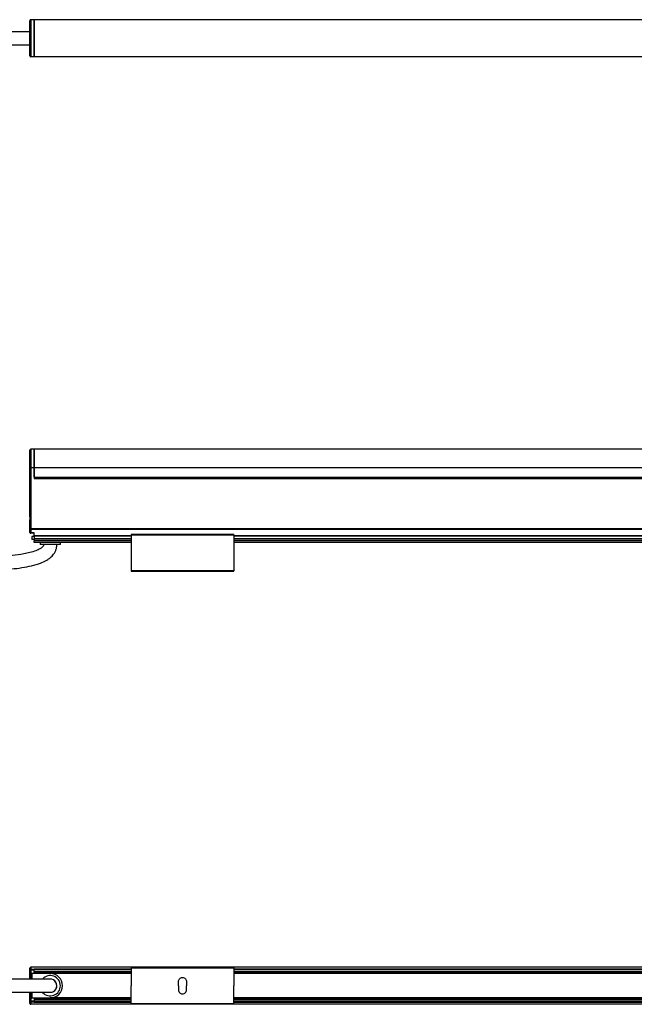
# Model space of a CAD drawing. Header units: millimetres. Extents: x -1015 to 3075, y 357 to 841.
# Tile 5 of 14: x -139 to 163, y 357 to 841. Entities that reach past the tile are written whole.
import ezdxf

# ---------------------------------------------------------------- set-up
doc = ezdxf.new("R2010")
doc.units = ezdxf.units.MM

# ---------------------------------------------------------------- blocks, each defined once
blk = doc.blocks.new('Drawing View1')
at = {"color": 7, "linetype": 'Continuous', "lineweight": 25}
for p, q in [((155.2, -5.4), (155.2, 11.9)), ((155.7, 12.4), (155.7, -5.9)), ((157.2, 12.4), (155.7, 12.4)), ((157.2, -5.9), (157.2, 12.4)), ((157.2, 12.4), (157.21, 12.4)), ((157.2, 11.9), (157.21, 11.9)), ((753.19, 12.4), (157.21, 12.4)), ((157.21, 12.4), (157.21, -5.9)), ((157.2, -5.9), (155.7, -5.9)), ((157.2, -5.4), (157.21, -5.4)), ((157.2, -5.9), (157.21, -5.9)), ((753.19, -5.9), (157.21, -5.9))]:
    blk.add_line(p, q, dxfattribs=at)
for centre, start, end in [((155.7, 11.9), 90, 180), ((155.7, -5.4), 180, 270)]:
    blk.add_arc(centre, 0.5, start, end, dxfattribs=at)
for points, knots in [([(155.2, 6.5), (153.54, 6.5), (150.1, 6.5), (144.72, 6.5), (139.11, 6.5), (133.39, 6.5), (127.58, 6.5), (121.67, 6.5), (114.92, 6.5), (107.58, 6.5), (99.97, 6.5), (92.91, 6.5), (84.91, 6.5), (75.6, 6.5), (64.91, 6.5), (54.14, 6.5), (45.39, 6.5), (38.68, 6.5), (34.11, 6.5), (29.7, 6.5), (25.66, 6.5), (21.6, 6.5), (17.23, 6.5), (12.07, 6.5), (6.23, 6.5), (2.14, 6.5), (0, 6.5)], [0, 0, 0, 0, 0.032613, 0.067841, 0.104341, 0.141053, 0.178269, 0.216419, 0.255129, 0.308428, 0.358055, 0.402177, 0.444756, 0.51266, 0.582033, 0.651426, 0.720806, 0.751317, 0.780971, 0.809117, 0.836545, 0.859112, 0.887426, 0.920923, 0.95881, 1, 1, 1, 1]), ([(0, 0), (2.83, 0), (8.41, 0), (16.53, 0), (24.12, 0), (30.98, 0), (36.94, 0), (42.09, 0), (46.75, 0), (51.28, 0), (59.95, 0), (72.9, 0), (86.94, 0), (97.84, 0), (105.19, 0), (112.03, 0), (118.76, 0), (126.37, 0), (134.95, 0), (142.65, 0), (148.58, 0), (151.99, 0), (154.15, 0), (154.95, 0), (155.2, 0)], [0, 0, 0, 0, 0.054689, 0.1075, 0.156755, 0.201221, 0.240028, 0.272056, 0.300775, 0.329988, 0.359655, 0.468452, 0.580195, 0.631141, 0.679046, 0.722128, 0.763118, 0.808952, 0.868815, 0.928671, 0.957611, 0.98395, 0.99509, 1, 1, 1, 1])]:
    blk.add_open_spline(points, degree=3, knots=knots, dxfattribs=at)
blk = doc.blocks.new('Drawing View2')
at = {"color": 7, "linetype": 'Continuous', "lineweight": 25}
for p, q in [((-6.75, 37.74), (-6.75, 46.39)), ((-4.75, 46.89), (-6.25, 46.89)), ((-6.25, 46.89), (-6.25, 37.74)), ((-4.75, 37.74), (-4.75, 46.89)), ((591.24, 46.89), (-4.74, 46.89)), ((-4.74, 46.89), (-4.74, 37.74)), ((-6.75, 37.74), (-6.25, 37.74)), ((-6.75, 14.01), (-6.75, 37.74)), ((-6.25, 37.74), (-6.25, 7.69)), ((-4.75, 37.74), (-6.25, 37.74)), ((-4.75, 37.74), (-4.75, 32.4)), ((591.24, 37.74), (-4.74, 37.74)), ((-4.74, 33.15), (-4.74, 37.74)), ((-4.75, 32.9), (-4.74, 32.9)), ((-4.75, 32.4), (591.25, 32.4)), ((-4.74, 33.15), (591.24, 33.15)), ((-4.74, 33.15), (-4.74, 32.9)), ((-4.74, 32.9), (591.24, 32.9)), ((-6.75, 7.69), (-6.75, 11.79)), ((-6.75, 7.69), (-6.25, 7.69)), ((-6.75, 6), (-6.75, 7.69)), ((592.75, 7.69), (-6.25, 7.69)), ((-6.25, 7.69), (-6.25, 7.42)), ((592.75, 7.42), (-6.25, 7.42)), ((-6.25, 7.42), (-6.25, 5.74)), ((-4.75, 5.74), (-6.25, 5.74)), ((-6.25, 5.74), (-6.25, 5.5)), ((-4.75, 5.5), (-6.25, 5.5)), ((-4.75, 4.32), (-4.75, 5.74)), ((93.5, 4.9), (43, 4.9)), ((-5.75, 4), (-5.75, 2.5)), ((-4.75, 4), (-5.75, 4)), ((-4.75, 2.5), (-5.75, 2.5)), ((-4.75, 4.06), (-4.75, 4.32)), ((43, 4.32), (-4.75, 4.32)), ((-4.75, 4.06), (-4.75, 2.8)), ((43, 4.06), (-4.75, 4.06)), ((-4.75, 2.7), (-4.75, 2.8)), ((43, 2.8), (-4.75, 2.8)), ((43, 2.7), (-4.75, 2.7)), ((-4.75, 2.7), (-4.75, 1.82)), ((43, 1.82), (-4.75, 1.82)), ((-4.75, 1.03), (-4.75, 1.82)), ((-4.75, 1.03), (-4.75, 0.9)), ((43, 1.03), (-4.75, 1.03)), ((43, 0.9), (-4.75, 0.9)), ((-1.75, 0.9), (-1.75, 0)), ((8.25, 0), (-1.75, 0)), ((8.25, 0), (8.25, 0.9)), ((43, 4.7), (93.5, 4.7)), ((43, 4.7), (43, -12.9)), ((93.5, 4.7), (93.5, -12.9)), ((493, 4.32), (93.5, 4.32)), ((493, 4.06), (93.5, 4.06)), ((493, 2.8), (93.5, 2.8)), ((493, 2.7), (93.5, 2.7)), ((493, 1.82), (93.5, 1.82)), ((493, 1.03), (93.5, 1.03)), ((493, 0.9), (93.5, 0.9)), ((93.5, -12.9), (43, -12.9)), ((43, -13.1), (93.5, -13.1))]:
    blk.add_line(p, q, dxfattribs=at)
at = {"color": 7, "linetype": 'Continuous', "lineweight": 25, "flags": 128}
for points in [[(-6.75, 7.69), (-6.74, 7.63), (-6.71, 7.59), (-6.67, 7.54), (-6.6, 7.5), (-6.53, 7.47), (-6.44, 7.44), (-6.35, 7.43), (-6.25, 7.42)], [(-6.25, 5.74), (-6.35, 5.74), (-6.44, 5.76), (-6.53, 5.78), (-6.6, 5.82), (-6.67, 5.85), (-6.71, 5.9), (-6.74, 5.95), (-6.75, 6)]]:
    blk.add_lwpolyline(points, dxfattribs=at)
at = {"color": 7, "linetype": 'Continuous', "lineweight": 25}
for centre, start, end in [((-6.25, 46.39), 90, 180), ((-6.25, 6), 180, 270)]:
    blk.add_arc(centre, 0.5, start, end, dxfattribs=at)
for points, knots in [([(-6.75, 11.79), (-6.75, 11.87), (-6.74, 11.96), (-6.73, 12.14), (-6.72, 12.24), (-6.7, 12.52), (-6.69, 12.71), (-6.69, 13.09), (-6.7, 13.28), (-6.72, 13.56), (-6.73, 13.66), (-6.74, 13.84), (-6.75, 13.93), (-6.75, 14.01)], [0, 0, 0, 0, 0.125, 0.125, 0.25, 0.25, 0.5, 0.5, 0.75, 0.75, 0.875, 0.875, 1, 1, 1, 1]), ([(43, 4.9), (43, 4.9), (43, 4.9), (43, 4.87), (43, 4.83), (43, 4.77), (43, 4.72), (43, 4.7)], [0, 0, 0, 0, 0.145533, 0.35915, 0.572766, 0.786383, 1, 1, 1, 1]), ([(93.5, 4.7), (93.5, 4.72), (93.5, 4.77), (93.5, 4.83), (93.5, 4.87), (93.5, 4.9), (93.5, 4.9), (93.5, 4.9)], [0, 0, 0, 0, 0.213617, 0.427234, 0.64085, 0.854467, 1, 1, 1, 1]), ([(0, 0), (-0.01, -0.15), (-0.04, -0.45), (-0.43, -1.12), (-1.32, -1.84), (-2.55, -2.54), (-5.31, -3.69), (-9.6, -4.7), (-15.39, -5.5), (-21.08, -5.96), (-26.8, -6.23), (-32.52, -6.35), (-42.85, -6.37), (-57.79, -5.92), (-85.39, -4.48), (-109.66, -2.78), (-130.56, -1.58), (-137.88, -1.21), (-143.2, -0.98), (-146.87, -0.84), (-151.28, -0.7), (-156.4, -0.58), (-160.03, -0.56), (-161.95, -0.55)], [0, 0, 0, 0, 0.002741, 0.005502, 0.013907, 0.023316, 0.031352, 0.068697, 0.103541, 0.138447, 0.173425, 0.208369, 0.243245, 0.36282, 0.482252, 0.749773, 0.808606, 0.866047, 0.883991, 0.906173, 0.933346, 0.964901, 1, 1, 1, 1]), ([(-161.95, -7.05), (-159.33, -7.07), (-154.5, -7.11), (-147.99, -7.3), (-142.75, -7.51), (-138.34, -7.7), (-134.2, -7.91), (-124.73, -8.41), (-104.73, -9.65), (-79.37, -11.34), (-53.89, -12.59), (-36.92, -12.97), (-23.37, -12.66), (-14.92, -12.03), (-8.34, -11.05), (-4.43, -10.15), (-1.28, -9.09), (0.91, -8.11), (2.96, -6.81), (4.66, -5.25), (5.83, -3.41), (6.41, -1.56), (6.47, -0.53), (6.5, 0)], [0, 0, 0, 0, 0.045228, 0.08332, 0.112265, 0.135706, 0.159565, 0.183811, 0.299216, 0.505221, 0.622307, 0.739359, 0.797866, 0.856266, 0.885308, 0.912613, 0.925295, 0.942628, 0.953894, 0.966943, 0.982236, 0.990834, 1, 1, 1, 1])]:
    blk.add_open_spline(points, degree=3, knots=knots, dxfattribs=at)
for points in [[(43, -12.9), (43, -12.93), (43, -12.98), (43, -13.04), (43, -13.09), (43, -13.1), (43, -13.1)], [(93.5, -13.1), (93.5, -13.1), (93.5, -13.09), (93.5, -13.04), (93.5, -12.98), (93.5, -12.93), (93.5, -12.9)]]:
    blk.add_open_spline(points, degree=3, dxfattribs=at)
blk = doc.blocks.new('Drawing View4')
at = {"color": 7, "linetype": 'Continuous', "lineweight": 25}
for p, q in [((155.2, 10.87), (155.2, 11.9)), ((155.2, 6.5), (155.2, 10.87)), ((155.7, 10.87), (155.2, 10.87)), ((155.7, 12.4), (155.7, 12.33)), ((754.7, 12.4), (155.7, 12.4)), ((155.7, 12.33), (155.7, 11.29)), ((754.7, 12.33), (155.7, 12.33)), ((157.2, 11.29), (155.7, 11.29)), ((155.7, 11.29), (155.7, 10.87)), ((157.2, 10.87), (155.7, 10.87)), ((155.7, 10.87), (155.7, 6.5)), ((204.95, 11.35), (157.2, 11.35)), ((157.2, 11.35), (157.2, 11.17)), ((204.95, 11.17), (157.2, 11.17)), ((157.2, 10.32), (157.2, 11.17)), ((157.2, 10.32), (157.2, 9.98)), ((204.95, 10.32), (157.2, 10.32)), ((157.2, 9.35), (157.2, 9.98)), ((204.95, 9.98), (157.2, 9.98)), ((255.45, 12.25), (204.95, 12.25)), ((204.95, 12.05), (255.45, 12.05)), ((204.95, 12.05), (204.95, 3.25)), ((255.45, 12.05), (255.45, 3.25)), ((654.95, 11.35), (255.45, 11.35)), ((654.95, 11.17), (255.45, 11.17)), ((654.95, 10.32), (255.45, 10.32)), ((654.95, 9.98), (255.45, 9.98)), ((156.2, 9.25), (156.2, 6.5)), ((165.2, 9.25), (156.2, 9.25)), ((204.95, 9.35), (157.2, 9.35)), ((157.2, 9.25), (157.2, 9.35)), ((204.95, 9.25), (165.2, 9.25)), ((228.2, 3.25), (228.2, 5.25)), ((232.2, 5.25), (232.2, 3.25)), ((654.95, 9.35), (255.45, 9.35)), ((654.95, 9.25), (255.45, 9.25)), ((155.2, -4.37), (155.2, 0)), ((155.7, 0), (155.7, -4.37)), ((156.2, 0), (156.2, -2.75)), ((204.95, -5.55), (204.95, 3.25)), ((228.2, 3.25), (228.2, 1.25)), ((232.2, 1.25), (232.2, 3.25)), ((255.45, -5.55), (255.45, 3.25)), ((155.7, -4.37), (155.2, -4.37)), ((155.2, -5.4), (155.2, -4.37)), ((157.2, -4.37), (155.7, -4.37)), ((155.7, -4.37), (155.7, -4.79)), ((155.7, -4.79), (155.7, -5.83)), ((157.2, -4.79), (155.7, -4.79)), ((156.2, -2.75), (165.2, -2.75)), ((157.2, -2.85), (157.2, -2.75)), ((204.95, -2.85), (157.2, -2.85)), ((157.2, -2.85), (157.2, -3.48)), ((157.2, -3.48), (157.2, -3.82)), ((204.95, -3.48), (157.2, -3.48)), ((157.2, -3.82), (157.2, -4.67)), ((204.95, -3.82), (157.2, -3.82)), ((204.95, -4.67), (157.2, -4.67)), ((157.2, -4.67), (157.2, -4.85)), ((204.95, -2.75), (165.2, -2.75)), ((654.95, -2.75), (255.45, -2.75)), ((654.95, -2.85), (255.45, -2.85)), ((654.95, -3.48), (255.45, -3.48)), ((654.95, -3.82), (255.45, -3.82)), ((654.95, -4.67), (255.45, -4.67)), ((754.7, -5.83), (155.7, -5.83)), ((155.7, -5.83), (155.7, -5.9)), ((754.7, -5.9), (155.7, -5.9)), ((157.2, -4.85), (204.95, -4.85)), ((204.95, -5.55), (255.45, -5.55)), ((255.45, -5.75), (204.95, -5.75)), ((255.45, -4.85), (654.95, -4.85))]:
    blk.add_line(p, q, dxfattribs=at)
for centre, radius, start, end in [((155.7, 11.9), 0.5, 90, 180), ((155.67, 11.86), 0.468, 85.8136, 175.0883), ((155.67, 10.83), 0.468, 85.8136, 175.0883), ((165.2, 3.25), 5, 221.1375, 139.0534), ((165.2, 3.25), 3.25, 270, 91.1723), ((165.2, 3.25), 6, 270, 90), ((165.2, 3.25), 3.25, 269.9707, 89.981), ((155.67, -4.33), 0.468, 184.9117, 274.1864), ((155.67, -5.36), 0.468, 184.9117, 274.1864), ((155.7, -5.4), 0.5, 180, 270)]:
    blk.add_arc(centre, radius, start, end, dxfattribs=at)
for points in [[(204.95, 12.25), (204.95, 12.25), (204.95, 12.24), (204.95, 12.19), (204.95, 12.13), (204.95, 12.08), (204.95, 12.05)], [(255.45, 12.05), (255.45, 12.08), (255.45, 12.13), (255.45, 12.19), (255.45, 12.24), (255.45, 12.25), (255.45, 12.25)], [(228.2, 5.25), (228.23, 5.51), (228.29, 6.04), (228.75, 6.7), (229.41, 7.15), (230.2, 7.3), (230.99, 7.15), (231.65, 6.7), (232.11, 6.04), (232.17, 5.51), (232.2, 5.25)], [(228.2, 1.25), (228.23, 0.99), (228.29, 0.46), (228.75, -0.2), (229.41, -0.65), (230.2, -0.8), (230.99, -0.65), (231.65, -0.2), (232.11, 0.46), (232.17, 0.99), (232.2, 1.25)], [(204.95, -5.75), (204.95, -5.75), (204.95, -5.74), (204.95, -5.69), (204.95, -5.63), (204.95, -5.58), (204.95, -5.55)], [(255.45, -5.55), (255.45, -5.58), (255.45, -5.63), (255.45, -5.69), (255.45, -5.74), (255.45, -5.75), (255.45, -5.75)]]:
    blk.add_open_spline(points, degree=3, dxfattribs=at)
for points, knots in [([(165.2, 6.5), (165.17, 6.5), (165.13, 6.5), (164.62, 6.5), (163.53, 6.5), (161.89, 6.5), (159.84, 6.5), (157.72, 6.5), (155.63, 6.5), (153.86, 6.5), (152.1, 6.5), (150.27, 6.5), (148.39, 6.5), (144.14, 6.5), (137.51, 6.5), (128.63, 6.5), (119.99, 6.5), (111.65, 6.5), (103.29, 6.5), (95.69, 6.5), (88.7, 6.5), (82.56, 6.5), (76.46, 6.5), (70.58, 6.5), (64.97, 6.5), (59.54, 6.5), (54.21, 6.5), (48.55, 6.5), (42.27, 6.5), (35.07, 6.5), (27.06, 6.5), (18.39, 6.5), (9.3, 6.5), (3.12, 6.5), (0, 6.5)], [0, 0, 0, 0, 0.006663, 0.012838, 0.024755, 0.036695, 0.048283, 0.065251, 0.076513, 0.086766, 0.097424, 0.108437, 0.119728, 0.131143, 0.184432, 0.237654, 0.288979, 0.338019, 0.386039, 0.437646, 0.473192, 0.510411, 0.54689, 0.581852, 0.615163, 0.646723, 0.678674, 0.710104, 0.747492, 0.790429, 0.838281, 0.890113, 0.944613, 1, 1, 1, 1]), ([(0, 0), (2.15, 0), (6.2, 0), (11.83, 0), (16.52, 0), (20.41, 0), (23.84, 0), (27.18, 0), (35.71, 0), (46.87, 0), (60.65, 0), (71.82, 0), (82.27, 0), (91.99, 0), (101.25, 0), (111.04, 0), (121.39, 0), (131.79, 0), (139.4, 0), (144.38, 0), (147.24, 0), (150.59, 0), (154.29, 0), (158.03, 0), (160.99, 0), (163.01, 0), (164.19, 0), (165.04, 0), (165.15, 0), (165.2, 0)], [0, 0, 0, 0, 0.038274, 0.072011, 0.100036, 0.121656, 0.141181, 0.161004, 0.181094, 0.293087, 0.359779, 0.426481, 0.49198, 0.545871, 0.599448, 0.656846, 0.720072, 0.783433, 0.841641, 0.855374, 0.872206, 0.892622, 0.91538, 0.938887, 0.961302, 0.971608, 0.981223, 0.990427, 1, 1, 1, 1])]:
    blk.add_open_spline(points, degree=3, knots=knots, dxfattribs=at)

msp = doc.modelspace()

# ---------------------------------------------------------------- block references
at = {"color": 7, "linetype": 'Continuous', "lineweight": 25}
for name, p in [('Drawing View1', (-289.24, 828.64)), ('Drawing View2', (-127.29, 582.94)), ('Drawing View4', (-289.24, 362.7))]:
    msp.add_blockref(name, p, dxfattribs=at)

doc.saveas('drawing.dxf')
